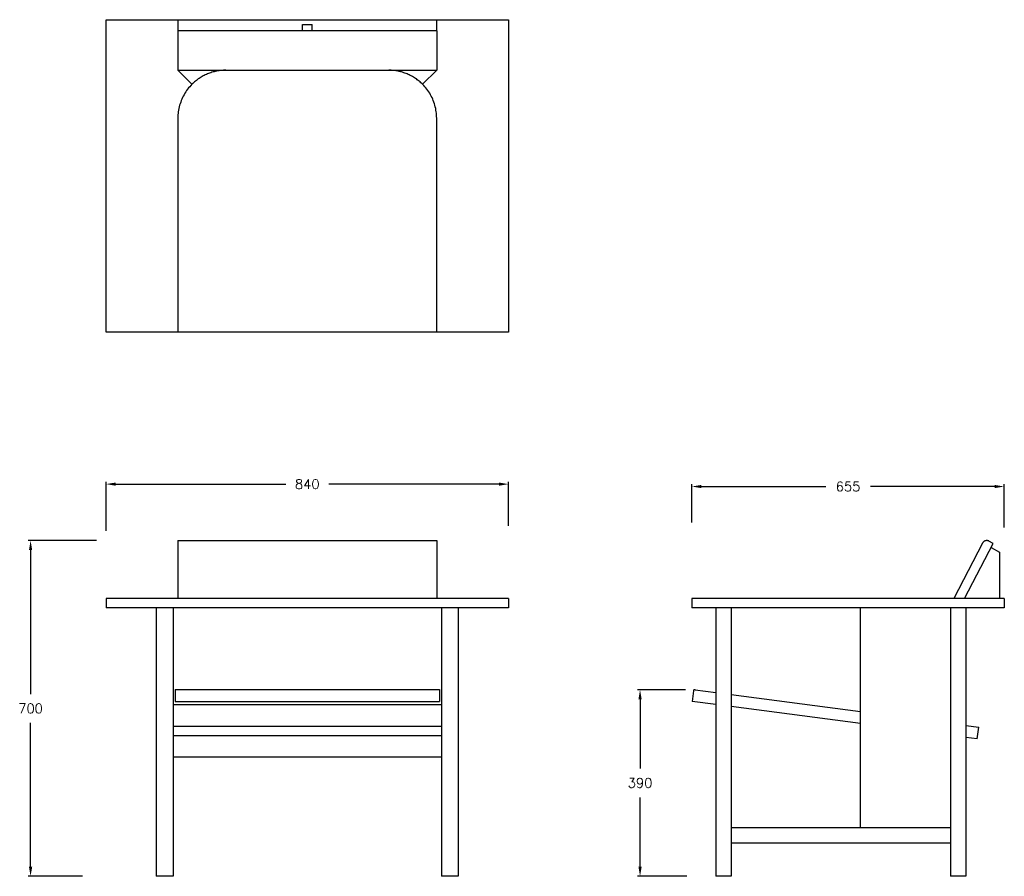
# Model space of a CAD drawing. Extents: x 26183 to 28238, y 9868 to 11655.
import ezdxf

# ---------------------------------------------------------------- set-up
doc = ezdxf.new("R2010")
doc.units = 0
doc.header["$LTSCALE"] = 0.5
doc.layers.get('DEFPOINTS').update_dxf_attribs({"linetype": 'CONTINUOUS'})
doc.layers.add('Visible Lines', color=7, linetype='CONTINUOUS', true_color=0x000000)
doc.styles.get("Standard").update_dxf_attribs({"font": 'txt.shx', "bigfont": 'bigfont.shx'})
doc.dimstyles.new('STANDARD_ACAD', dxfattribs={"dimtxt": 0.18, "dimasz": 0.18, "dimexe": 0.18, "dimexo": 0.0625, "dimgap": 0.09, "dimtad": 0, "dimtih": 1, "dimtoh": 1, "dimdec": 4, "dimzin": 0, "dimdsep": 46, "dimtxsty": 'Standard', "dimcen": 0.09, "dimadec": 0, "dimazin": 0, "dimtfac": 1, "dimtdec": 4, "dimtofl": 0, "dimtmove": 0, "dimatfit": 3, "dimfxl": 1, "dimtolj": 1, "dimtzin": 0, "dimarcsym": 0})

# ---------------------------------------------------------------- blocks, each defined once
blk = doc.blocks.new('*D354')
at = {"layer": 'DEFPOINTS', "color": 0, "transparency": 16777216}
for p in [(26363.1, 10686.2), (26363.1, 10568.4), (27203.1, 10579.5)]:
    blk.add_point(p, dxfattribs=at)
at = {"layer": 'Visible Lines', "color": 0, "lineweight": -2, "transparency": 16777216}
for p, q in [((26363.1, 10588.4), (26363.1, 10691.2)), ((26383.1, 10686.2), (26738.1, 10686.2)), ((27183.1, 10686.2), (26828.1, 10686.2)), ((27203.1, 10599.5), (27203.1, 10691.2))]:
    blk.add_line(p, q, dxfattribs=at)
at = {"layer": 'Visible Lines', "color": 0, "transparency": 16777216}
for points in [[(26383.1, 10689.5), (26383.1, 10682.9), (26363.1, 10686.2)], [(27183.1, 10689.5), (27183.1, 10682.9), (27203.1, 10686.2)]]:
    blk.add_solid(points, dxfattribs=at)
at = {"layer": 'Visible Lines', "color": 0, "transparency": 16777216, "insert": (26783.1, 10686.2), "char_height": 20, "attachment_point": 5}
blk.add_mtext('\\A1;840', dxfattribs=at)
blk = doc.blocks.new('*D355')
at = {"layer": 'DEFPOINTS', "color": 0, "transparency": 16777216}
for p in [(26363.1, 10568.4), (26205.7, 9867.7), (26334.1, 9867.7)]:
    blk.add_point(p, dxfattribs=at)
at = {"layer": 'Visible Lines', "color": 0, "lineweight": -2, "transparency": 16777216}
for p, q in [((26343.1, 10568.4), (26200.7, 10568.4)), ((26205.7, 10548.4), (26205.7, 10248.1)), ((26205.7, 9887.7), (26205.7, 10188.1)), ((26314.1, 9867.7), (26200.7, 9867.7))]:
    blk.add_line(p, q, dxfattribs=at)
at = {"layer": 'Visible Lines', "color": 0, "transparency": 16777216}
for points in [[(26202.4, 10548.4), (26209.1, 10548.4), (26205.7, 10568.4)], [(26202.4, 9887.7), (26209.1, 9887.7), (26205.7, 9867.7)]]:
    blk.add_solid(points, dxfattribs=at)
at = {"layer": 'Visible Lines', "color": 0, "transparency": 16777216, "insert": (26205.7, 10218.1), "char_height": 20, "attachment_point": 5}
blk.add_mtext('\\A1;700', dxfattribs=at)
blk = doc.blocks.new('*D356')
at = {"layer": 'DEFPOINTS', "color": 0, "transparency": 16777216}
for p in [(27585.6, 10681.2), (27585.6, 10586), (28237.5, 10575.8)]:
    blk.add_point(p, dxfattribs=at)
at = {"layer": 'Visible Lines', "color": 0, "lineweight": -2, "transparency": 16777216}
for p, q in [((27585.6, 10606), (27585.6, 10686.2)), ((28237.5, 10595.8), (28237.5, 10686.2)), ((27605.6, 10681.2), (27864.9, 10681.2)), ((28217.5, 10681.2), (27958.2, 10681.2))]:
    blk.add_line(p, q, dxfattribs=at)
at = {"layer": 'Visible Lines', "color": 0, "transparency": 16777216}
for points in [[(27605.6, 10684.5), (27605.6, 10677.9), (27585.6, 10681.2)], [(28217.5, 10684.5), (28217.5, 10677.9), (28237.5, 10681.2)]]:
    blk.add_solid(points, dxfattribs=at)
at = {"layer": 'Visible Lines', "color": 0, "transparency": 16777216, "insert": (27911.5, 10681.2), "char_height": 20, "attachment_point": 5}
blk.add_mtext('\\A1;655', dxfattribs=at)
blk = doc.blocks.new('*D357')
at = {"layer": 'DEFPOINTS', "color": 0, "transparency": 16777216}
for p in [(27592.2, 10257.2), (27477.4, 9867.7), (27595.1, 9867.7)]:
    blk.add_point(p, dxfattribs=at)
at = {"layer": 'Visible Lines', "color": 0, "lineweight": -2, "transparency": 16777216}
for p, q in [((27572.2, 10257.2), (27472.4, 10257.2)), ((27477.4, 10237.2), (27477.4, 10092.5)), ((27477.4, 9887.7), (27477.4, 10032.5)), ((27575.1, 9867.7), (27472.4, 9867.7))]:
    blk.add_line(p, q, dxfattribs=at)
at = {"layer": 'Visible Lines', "color": 0, "transparency": 16777216}
for points in [[(27474.1, 10237.2), (27480.8, 10237.2), (27477.4, 10257.2)], [(27474.1, 9887.7), (27480.8, 9887.7), (27477.4, 9867.7)]]:
    blk.add_solid(points, dxfattribs=at)
at = {"layer": 'Visible Lines', "color": 0, "transparency": 16777216, "insert": (27477.4, 10062.5), "char_height": 20, "attachment_point": 5}
blk.add_mtext('\\A1;390', dxfattribs=at)

msp = doc.modelspace()

# ---------------------------------------------------------------- linework, layer by layer
at = {"layer": 'Visible Lines', "color": 0}
for p, q in [((26363.1, 11003.5), (26363.1, 11655.5)), ((26363.1, 11655.5), (26513.1, 11655.5)), ((26513.1, 11655.5), (26513.1, 11632.3)), ((26513.1, 11655.5), (27053.1, 11655.5)), ((27053.1, 11632.3), (27053.1, 11655.5)), ((27053.1, 11655.5), (27203.1, 11655.5)), ((27203.1, 11655.5), (27203.1, 11003.5)), ((26513.1, 11632.3), (26513.1, 11623.5)), ((27053.1, 11632.3), (26513.1, 11632.3)), ((26773.1, 11645.5), (26793.1, 11645.5)), ((26773.1, 11632.3), (26773.1, 11645.5)), ((26793.1, 11632.3), (26793.1, 11645.5)), ((27053.1, 11632.3), (27053.1, 11623.5)), ((26513.1, 11623.5), (26513.1, 11610)), ((26513.1, 11610), (26513.1, 11549.9)), ((27053.1, 11623.5), (27053.1, 11610)), ((27053.1, 11610), (27053.1, 11549.9)), ((26513.1, 11549.9), (26542.4, 11520.6)), ((26513.1, 11549.9), (27053.1, 11549.9)), ((26588.8, 11546.9), (26586.4, 11546.3)), ((26591.2, 11547.5), (26588.8, 11546.9)), ((26593.6, 11548), (26591.2, 11547.5)), ((26596, 11548.4), (26593.6, 11548)), ((26598.4, 11548.8), (26596, 11548.4)), ((26600.9, 11549.1), (26598.4, 11548.8)), ((26603.3, 11549.4), (26600.9, 11549.1)), ((26605.7, 11549.6), (26603.3, 11549.4)), ((26608.2, 11549.8), (26605.7, 11549.6)), ((26610.6, 11549.9), (26608.2, 11549.8)), ((26613.1, 11549.9), (26610.6, 11549.9)), ((26955.5, 11549.9), (26953.1, 11549.9)), ((26958, 11549.8), (26955.5, 11549.9)), ((26960.4, 11549.6), (26958, 11549.8)), ((26962.9, 11549.4), (26960.4, 11549.6)), ((26965.3, 11549.1), (26962.9, 11549.4)), ((26967.8, 11548.8), (26965.3, 11549.1)), ((26970.2, 11548.4), (26967.8, 11548.8)), ((26972.6, 11548), (26970.2, 11548.4)), ((26975, 11547.5), (26972.6, 11548)), ((26977.4, 11546.9), (26975, 11547.5)), ((26979.8, 11546.3), (26977.4, 11546.9)), ((27023.8, 11520.6), (27053.1, 11549.9)), ((26549.7, 11527.2), (26547.8, 11525.6)), ((26551.6, 11528.7), (26549.7, 11527.2)), ((26553.5, 11530.2), (26551.6, 11528.7)), ((26555.5, 11531.7), (26553.5, 11530.2)), ((26557.5, 11533), (26555.5, 11531.7)), ((26559.6, 11534.4), (26557.5, 11533)), ((26561.7, 11535.7), (26559.6, 11534.4)), ((26563.8, 11536.9), (26561.7, 11535.7)), ((26566, 11538.1), (26563.8, 11536.9)), ((26568.1, 11539.2), (26566, 11538.1)), ((26570.3, 11540.3), (26568.1, 11539.2)), ((26572.6, 11541.3), (26570.3, 11540.3)), ((26574.8, 11542.3), (26572.6, 11541.3)), ((26577.1, 11543.2), (26574.8, 11542.3)), ((26579.4, 11544), (26577.1, 11543.2)), ((26581.7, 11544.8), (26579.4, 11544)), ((26584.1, 11545.6), (26581.7, 11544.8)), ((26586.4, 11546.3), (26584.1, 11545.6)), ((26982.1, 11545.6), (26979.8, 11546.3)), ((26984.5, 11544.8), (26982.1, 11545.6)), ((26986.8, 11544), (26984.5, 11544.8)), ((26989.1, 11543.2), (26986.8, 11544)), ((26991.4, 11542.3), (26989.1, 11543.2)), ((26993.6, 11541.3), (26991.4, 11542.3)), ((26995.8, 11540.3), (26993.6, 11541.3)), ((26998.1, 11539.2), (26995.8, 11540.3)), ((27000.2, 11538.1), (26998.1, 11539.2)), ((27002.4, 11536.9), (27000.2, 11538.1)), ((27004.5, 11535.7), (27002.4, 11536.9)), ((27006.6, 11534.4), (27004.5, 11535.7)), ((27008.6, 11533), (27006.6, 11534.4)), ((27010.7, 11531.7), (27008.6, 11533)), ((27012.7, 11530.2), (27010.7, 11531.7)), ((27014.6, 11528.7), (27012.7, 11530.2)), ((27016.5, 11527.2), (27014.6, 11528.7)), ((27018.4, 11525.6), (27016.5, 11527.2)), ((26531.4, 11507.6), (26529.5, 11504.7)), ((26533.4, 11510.3), (26531.4, 11507.6)), ((26535.5, 11513), (26533.4, 11510.3)), ((26537.7, 11515.6), (26535.5, 11513)), ((26540, 11518.2), (26537.7, 11515.6)), ((26542.4, 11520.6), (26540, 11518.2)), ((26544.1, 11522.3), (26542.4, 11520.6)), ((26545.9, 11524), (26544.1, 11522.3)), ((26547.8, 11525.6), (26545.9, 11524)), ((27020.3, 11524), (27018.4, 11525.6)), ((27022, 11522.3), (27020.3, 11524)), ((27023.8, 11520.6), (27022, 11522.3)), ((27026.2, 11518.2), (27023.8, 11520.6)), ((27028.5, 11515.6), (27026.2, 11518.2)), ((27030.7, 11513), (27028.5, 11515.6)), ((27032.8, 11510.3), (27030.7, 11513)), ((27034.8, 11507.6), (27032.8, 11510.3)), ((27036.7, 11504.7), (27034.8, 11507.6)), ((26520.1, 11486.6), (26518.9, 11483.4)), ((26521.4, 11489.7), (26520.1, 11486.6)), ((26522.8, 11492.8), (26521.4, 11489.7)), ((26524.3, 11495.9), (26522.8, 11492.8)), ((26525.9, 11498.9), (26524.3, 11495.9)), ((26527.7, 11501.9), (26525.9, 11498.9)), ((26529.5, 11504.7), (26527.7, 11501.9)), ((27038.5, 11501.9), (27036.7, 11504.7)), ((27040.3, 11498.9), (27038.5, 11501.9)), ((27041.9, 11495.9), (27040.3, 11498.9)), ((27043.4, 11492.8), (27041.9, 11495.9)), ((27044.8, 11489.7), (27043.4, 11492.8)), ((27046.1, 11486.6), (27044.8, 11489.7)), ((27047.3, 11483.4), (27046.1, 11486.6)), ((26514.5, 11466.9), (26514, 11463.5)), ((26515.2, 11470.2), (26514.5, 11466.9)), ((26515.9, 11473.6), (26515.2, 11470.2)), ((26516.8, 11476.9), (26515.9, 11473.6)), ((26517.8, 11480.1), (26516.8, 11476.9)), ((26518.9, 11483.4), (26517.8, 11480.1)), ((27048.4, 11480.1), (27047.3, 11483.4)), ((27049.4, 11476.9), (27048.4, 11480.1)), ((27050.2, 11473.6), (27049.4, 11476.9)), ((27051, 11470.2), (27050.2, 11473.6)), ((27051.6, 11466.9), (27051, 11470.2)), ((27052.2, 11463.5), (27051.6, 11466.9)), ((26513.2, 11453.3), (26513.1, 11449.9)), ((26513.1, 11449.9), (26513.1, 11003.5)), ((26513.3, 11456.7), (26513.2, 11453.3)), ((26513.6, 11460.1), (26513.3, 11456.7)), ((26514, 11463.5), (26513.6, 11460.1)), ((27052.6, 11460.1), (27052.2, 11463.5)), ((27052.9, 11456.7), (27052.6, 11460.1)), ((27053, 11453.3), (27052.9, 11456.7)), ((27053.1, 11449.9), (27053, 11453.3)), ((27053.1, 11003.5), (27053.1, 11449.9)), ((26513.1, 11003.5), (26363.1, 11003.5)), ((26513.1, 11004), (27053.1, 11004)), ((27203.1, 11003.5), (27053.1, 11003.5)), ((26513.1, 10568.4), (26513.1, 10563)), ((26513.1, 10568.4), (27053.1, 10568.4)), ((26513.1, 10563), (26513.1, 10447.7)), ((27053.1, 10568.4), (27053.1, 10563)), ((27053.1, 10563), (27053.1, 10447.7)), ((28192, 10563), (28132, 10447.7)), ((28154.5, 10447.7), (28214.4, 10562.6)), ((28192.2, 10563.3), (28192, 10563)), ((28192.4, 10563.6), (28192.2, 10563.3)), ((28192.6, 10563.9), (28192.4, 10563.6)), ((28192.8, 10564.2), (28192.6, 10563.9)), ((28193, 10564.5), (28192.8, 10564.2)), ((28193.2, 10564.8), (28193, 10564.5)), ((28193.4, 10565), (28193.2, 10564.8)), ((28193.6, 10565.3), (28193.4, 10565)), ((28193.9, 10565.5), (28193.6, 10565.3)), ((28194.1, 10565.8), (28193.9, 10565.5)), ((28194.4, 10566), (28194.1, 10565.8)), ((28194.7, 10566.2), (28194.4, 10566)), ((28194.9, 10566.4), (28194.7, 10566.2)), ((28195.2, 10566.6), (28194.9, 10566.4)), ((28195.5, 10566.8), (28195.2, 10566.6)), ((28195.8, 10567), (28195.5, 10566.8)), ((28196.1, 10567.2), (28195.8, 10567)), ((28196.4, 10567.3), (28196.1, 10567.2)), ((28196.7, 10567.5), (28196.4, 10567.3)), ((28197.1, 10567.6), (28196.7, 10567.5)), ((28197.4, 10567.8), (28197.1, 10567.6)), ((28197.7, 10567.9), (28197.4, 10567.8)), ((28198.1, 10568), (28197.7, 10567.9)), ((28198.4, 10568.1), (28198.1, 10568)), ((28198.7, 10568.2), (28198.4, 10568.1)), ((28199.1, 10568.2), (28198.7, 10568.2)), ((28199.4, 10568.3), (28199.1, 10568.2)), ((28199.8, 10568.3), (28199.4, 10568.3)), ((28200.1, 10568.4), (28199.8, 10568.3)), ((28200.5, 10568.4), (28200.1, 10568.4)), ((28200.8, 10568.4), (28200.5, 10568.4)), ((28201.2, 10568.4), (28200.8, 10568.4)), ((28201.5, 10568.4), (28201.2, 10568.4)), ((28201.9, 10568.3), (28201.5, 10568.4)), ((28202.2, 10568.3), (28201.9, 10568.3)), ((28202.5, 10568.3), (28202.2, 10568.3)), ((28202.9, 10568.2), (28202.5, 10568.3)), ((28203.2, 10568.1), (28202.9, 10568.2)), ((28203.6, 10568), (28203.2, 10568.1)), ((28203.9, 10567.9), (28203.6, 10568)), ((28204.2, 10567.8), (28203.9, 10567.9)), ((28204.6, 10567.7), (28204.2, 10567.8)), ((28204.9, 10567.6), (28204.6, 10567.7)), ((28205.2, 10567.4), (28204.9, 10567.6)), ((28205.5, 10567.3), (28205.2, 10567.4)), ((28214.4, 10562.6), (28205.5, 10567.3)), ((28209.8, 10553.8), (28227.5, 10544.5)), ((28227.5, 10544.5), (28227.5, 10447.7)), ((26513.1, 10447.7), (26363.1, 10447.7)), ((26363.1, 10447.7), (26363.1, 10427.7)), ((26542.4, 10447.7), (26513.1, 10447.7)), ((26613.1, 10447.7), (26542.4, 10447.7)), ((26953.1, 10447.7), (26613.1, 10447.7)), ((27023.8, 10447.7), (26953.1, 10447.7)), ((27053.1, 10447.7), (27023.8, 10447.7)), ((27203.1, 10447.7), (27053.1, 10447.7)), ((27203.1, 10447.7), (27203.1, 10427.7)), ((28237.5, 10447.7), (27585.6, 10447.7)), ((27585.6, 10447.7), (27585.6, 10427.7)), ((28237.5, 10447.7), (28237.5, 10427.7)), ((26513.1, 10427.7), (26363.1, 10427.7)), ((26468.1, 10427.7), (26468.1, 9867.7)), ((26503.1, 10427.7), (26503.1, 10226.3)), ((26542.4, 10427.7), (26513.1, 10427.7)), ((26613.1, 10427.7), (26542.4, 10427.7)), ((26953.1, 10427.7), (26613.1, 10427.7)), ((27023.8, 10427.7), (26953.1, 10427.7)), ((27053.1, 10427.7), (27023.8, 10427.7)), ((27203.1, 10427.7), (27053.1, 10427.7)), ((27063.1, 10427.7), (27063.1, 10226.3)), ((27098.1, 10427.7), (27098.1, 9867.7)), ((28237.5, 10427.7), (27585.6, 10427.7)), ((27635.6, 10427.7), (27635.6, 9867.7)), ((27667.6, 10427.7), (27667.6, 9867.7)), ((27937.5, 9969.7), (27937.5, 10427.7)), ((28125.5, 10427.7), (28125.5, 9969.7)), ((28157.5, 10427.7), (28157.5, 9867.7)), ((26507.1, 10257.3), (26507.1, 10254.6)), ((26507.1, 10257.3), (27059.1, 10257.3)), ((26507.1, 10254.6), (26507.1, 10232.8)), ((27059.1, 10257.3), (27059.1, 10254.6)), ((27059.1, 10254.6), (27059.1, 10232.8)), ((27588.9, 10254.6), (27586, 10232.8)), ((27589, 10255), (27588.9, 10254.9)), ((27588.9, 10254.9), (27588.9, 10254.8)), ((27588.9, 10254.8), (27588.9, 10254.7)), ((27588.9, 10254.7), (27588.9, 10254.6)), ((27589.1, 10255.3), (27589, 10255.2)), ((27589, 10255.2), (27589, 10255.1)), ((27589, 10255.1), (27589, 10255)), ((27589.2, 10255.6), (27589.1, 10255.5)), ((27589.1, 10255.5), (27589.1, 10255.4)), ((27589.1, 10255.4), (27589.1, 10255.3)), ((27589.3, 10255.8), (27589.2, 10255.7)), ((27589.2, 10255.7), (27589.2, 10255.6)), ((27589.4, 10256), (27589.3, 10255.9)), ((27589.3, 10255.9), (27589.3, 10255.8)), ((27589.5, 10256.1), (27589.4, 10256)), ((27589.6, 10256.2), (27589.5, 10256.1)), ((27589.5, 10256.1), (27589.5, 10256.1)), ((27589.7, 10256.3), (27589.6, 10256.2)), ((27589.8, 10256.4), (27589.7, 10256.4)), ((27589.7, 10256.4), (27589.7, 10256.3)), ((27589.9, 10256.5), (27589.8, 10256.4)), ((27590, 10256.6), (27589.9, 10256.5)), ((27590.1, 10256.7), (27590, 10256.6)), ((27590, 10256.6), (27590, 10256.6)), ((27590.2, 10256.8), (27590.1, 10256.7)), ((27590.3, 10256.8), (27590.2, 10256.8)), ((27590.4, 10256.9), (27590.3, 10256.8)), ((27590.5, 10256.9), (27590.4, 10256.9)), ((27590.6, 10257), (27590.5, 10256.9)), ((27590.7, 10257), (27590.6, 10257)), ((27590.6, 10257), (27590.6, 10257)), ((27590.8, 10257.1), (27590.7, 10257)), ((27590.9, 10257.1), (27590.8, 10257.1)), ((27591, 10257.1), (27590.9, 10257.1)), ((27591.1, 10257.2), (27591, 10257.1)), ((27591.2, 10257.2), (27591.1, 10257.2)), ((27591.3, 10257.2), (27591.2, 10257.2)), ((27591.4, 10257.2), (27591.3, 10257.2)), ((27591.5, 10257.2), (27591.4, 10257.2)), ((27591.6, 10257.2), (27591.5, 10257.2)), ((27591.7, 10257.3), (27591.6, 10257.2)), ((27591.8, 10257.3), (27591.7, 10257.3)), ((27591.9, 10257.3), (27591.8, 10257.3)), ((27592, 10257.2), (27591.9, 10257.3)), ((27592.1, 10257.2), (27592, 10257.2)), ((27592.2, 10257.2), (27592.1, 10257.2)), ((27592.2, 10257.2), (27635.6, 10251.5)), ((26507.1, 10232.8), (27059.1, 10232.8)), ((27635.6, 10226.3), (27586, 10232.8)), ((27667.6, 10247.3), (27937.5, 10211.8)), ((26503.1, 10226.3), (27063.1, 10226.3)), ((26503.1, 10226.3), (26503.1, 10181.3)), ((27063.1, 10226.3), (27063.1, 10181.3)), ((27937.5, 10186.6), (27667.6, 10222.1)), ((26503.1, 10181.3), (27063.1, 10181.3)), ((26503.1, 10181.3), (26503.1, 9867.7)), ((27063.1, 10181.3), (27063.1, 9867.7)), ((28157.5, 10182.8), (28184.1, 10179.3)), ((28180.9, 10154.5), (28184.1, 10179.3)), ((26503.1, 10161.8), (27063.1, 10161.8)), ((28180.9, 10154.5), (28157.5, 10157.6)), ((26503.1, 10116.8), (27063.1, 10116.8)), ((27667.6, 9969.7), (28125.5, 9969.7)), ((28125.5, 9969.7), (28125.5, 9937.7)), ((27667.6, 9937.7), (28125.5, 9937.7)), ((28125.5, 9937.7), (28125.5, 9867.7)), ((26503.1, 9867.7), (26468.1, 9867.7)), ((27098.1, 9867.7), (27063.1, 9867.7)), ((27667.6, 9867.7), (27635.6, 9867.7)), ((28157.5, 9867.7), (28125.5, 9867.7))]:
    msp.add_line(p, q, dxfattribs=at)

# ---------------------------------------------------------------- dimensions: what is measured, and where the dimension line sits
dim = msp.add_linear_dim(base=(26363.1, 10686.2), p1=(27203.1, 10579.5), p2=(26363.1, 10568.4), dimstyle='STANDARD_ACAD', override={"dimtxt": 20, "dimasz": 20, "dimexe": 5, "dimexo": 20, "dimgap": 20, "dimdec": 0, "dimtdec": 0, "dimtmove": 2}, dxfattribs=at)
dim.commit()
dim.dimension.update_dxf_attribs({"geometry": '*D354', "text_midpoint": (26783.1, 10686.2)})
dim = msp.add_linear_dim(base=(27585.6, 10681.2), p1=(28237.5, 10575.8), p2=(27585.6, 10586), text='655', dimstyle='STANDARD_ACAD', override={"dimtxt": 20, "dimasz": 20, "dimexe": 5, "dimexo": 20, "dimgap": 20, "dimdec": 0, "dimtdec": 0, "dimtmove": 2}, dxfattribs=at)
dim.commit()
dim.dimension.update_dxf_attribs({"geometry": '*D356', "text_midpoint": (27911.5, 10681.2)})
dim = msp.add_linear_dim(base=(26205.7, 9867.7), p1=(26363.1, 10568.4), p2=(26334.1, 9867.7), angle=90, text='700', dimstyle='STANDARD_ACAD', override={"dimtxt": 20, "dimasz": 20, "dimexe": 5, "dimexo": 20, "dimgap": 20, "dimdec": 0, "dimtdec": 0, "dimtmove": 2}, dxfattribs=at)
dim.commit()
dim.dimension.update_dxf_attribs({"geometry": '*D355', "text_midpoint": (26205.7, 10218.1)})
dim = msp.add_linear_dim(base=(27477.427, 9867.7271), p1=(27592.249, 10257.2279), p2=(27595.0732, 9867.7271), angle=90, dimstyle='STANDARD_ACAD', override={"dimtxt": 20, "dimasz": 20, "dimexe": 5, "dimexo": 20, "dimgap": 20, "dimdec": 0, "dimtdec": 0, "dimtmove": 2}, dxfattribs=at)
dim.commit()
dim.dimension.update_dxf_attribs({"geometry": '*D357', "text_midpoint": (27477.427, 10062.4775)})

doc.saveas('drawing.dxf')
